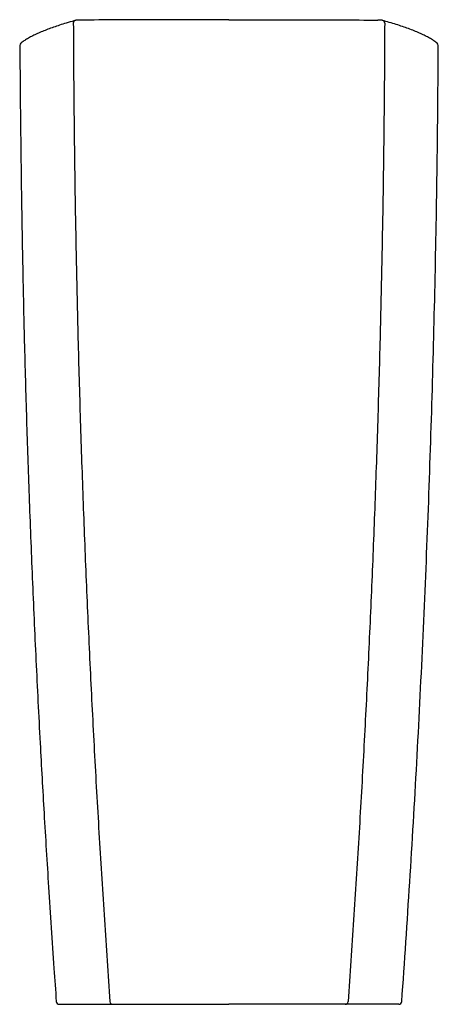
# Model space of a CAD drawing. Header units: millimetres. Extents: x 3705.16 to 3705.445, y 2460.186 to 2460.856.
import ezdxf

# ---------------------------------------------------------------- set-up
doc = ezdxf.new("R2010")
doc.units = ezdxf.units.MM
doc.layers.add('SANINDUSA', color=3, linetype='Continuous')

msp = doc.modelspace()

# ---------------------------------------------------------------- linework, layer by layer
at = {"layer": 'SANINDUSA'}
for p, q in [((3705.19819, 2460.85559), (3705.19825, 2460.85561)), ((3705.40719, 2460.85559), (3705.40714, 2460.85561))]:
    msp.add_line(p, q, dxfattribs=at)
for centre, radius, start, end in [((3705.19874, 2460.85373), 0.00194, 106.5374, 182.73265), ((3705.40665, 2460.85373), 0.00194, 357.26146, 73.66265), ((3705.16232, 2460.83856), 0.00198, 126.84114, 180.76568), ((3705.44307, 2460.83856), 0.00198, 359.22892, 53.47165), ((3705.18717, 2460.18822), 0.00198, 183.53513, 269.61088), ((3705.22366, 2460.18819), 0.00196, 184.19058, 269.11105), ((3705.38173, 2460.18819), 0.00196, 270.88895, 355.80942), ((3705.41822, 2460.18822), 0.00198, 270.38912, 356.46487)]:
    msp.add_arc(centre, radius, start, end, dxfattribs=at)
for points, knots in [([(3705.19825, 2460.85559), (3705.19792, 2460.8555), (3705.19576, 2460.85489), (3705.19213, 2460.85381), (3705.18749, 2460.85236), (3705.18326, 2460.85095), (3705.17939, 2460.84954), (3705.17572, 2460.84809), (3705.17231, 2460.84661), (3705.16913, 2460.84509), (3705.16625, 2460.84355), (3705.16371, 2460.842), (3705.16205, 2460.84087), (3705.16126, 2460.84026), (3705.16112, 2460.84016)], [0, 0, 0, 0, 0.0188413, 0.1212127, 0.2164988, 0.3061858, 0.4013347, 0.4929504, 0.5903827, 0.6881528, 0.7862917, 0.8848215, 0.9797067, 1, 1, 1, 1]), ([(3705.1968, 2460.85364), (3705.19691, 2460.8355), (3705.19711, 2460.79923), (3705.19779, 2460.74483), (3705.19875, 2460.69044), (3705.20002, 2460.63542), (3705.20162, 2460.57976), (3705.20355, 2460.52347), (3705.2058, 2460.46721), (3705.20835, 2460.41112), (3705.21122, 2460.35519), (3705.21439, 2460.29944), (3705.21785, 2460.24372), (3705.22042, 2460.20661), (3705.2217, 2460.18805)], [0, 0, 0, 0, 0.081566, 0.163131, 0.244711, 0.326291, 0.410807, 0.495323, 0.579855, 0.664387, 0.748283, 0.832178, 0.916089, 1, 1, 1, 1]), ([(3705.20135, 2460.85583), (3705.20122, 2460.85583), (3705.20074, 2460.85582), (3705.19996, 2460.8558), (3705.19911, 2460.85574), (3705.19863, 2460.8557), (3705.19829, 2460.85561), (3705.19819, 2460.85559)], [0, 0, 0, 0, 0.102034, 0.356147, 0.614423, 0.893238, 1, 1, 1, 1]), ([(3705.30269, 2460.85607), (3705.29425, 2460.85607), (3705.27737, 2460.85607), (3705.25205, 2460.85602), (3705.22674, 2460.85594), (3705.20987, 2460.85586), (3705.20144, 2460.85582)], [0, 0, 0, 0, 0.249849, 0.499698, 0.749849, 1, 1, 1, 1]), ([(3705.30269, 2460.85607), (3705.31113, 2460.85607), (3705.32801, 2460.85607), (3705.35333, 2460.85602), (3705.37865, 2460.85594), (3705.39552, 2460.85586), (3705.40395, 2460.85582)], [0, 0, 0, 0, 0.2498488, 0.4996976, 0.7498488, 1, 1, 1, 1]), ([(3705.40858, 2460.85364), (3705.40848, 2460.8355), (3705.40828, 2460.79923), (3705.40759, 2460.74483), (3705.40664, 2460.69044), (3705.40536, 2460.63542), (3705.40377, 2460.57976), (3705.40184, 2460.52347), (3705.39959, 2460.46721), (3705.39703, 2460.41112), (3705.39417, 2460.35519), (3705.391, 2460.29944), (3705.38754, 2460.24372), (3705.38497, 2460.20661), (3705.38368, 2460.18805)], [0, 0, 0, 0, 0.081566, 0.163131, 0.244711, 0.326291, 0.410807, 0.495323, 0.579855, 0.664387, 0.748283, 0.832178, 0.916089, 1, 1, 1, 1]), ([(3705.40719, 2460.85559), (3705.40719, 2460.85559), (3705.40706, 2460.85564), (3705.40681, 2460.85567), (3705.40635, 2460.85574), (3705.40563, 2460.85579), (3705.40478, 2460.85582), (3705.40419, 2460.85583), (3705.40396, 2460.85583)], [0, 0, 0, 0, 0.005375, 0.121826, 0.318095, 0.568844, 0.83147, 1, 1, 1, 1]), ([(3705.44425, 2460.84016), (3705.44389, 2460.84043), (3705.4429, 2460.84117), (3705.44098, 2460.84245), (3705.43842, 2460.84395), (3705.43549, 2460.84547), (3705.43225, 2460.84698), (3705.42868, 2460.84849), (3705.42485, 2460.84997), (3705.42077, 2460.85141), (3705.4164, 2460.85284), (3705.41188, 2460.85423), (3705.40866, 2460.85515), (3705.40714, 2460.85559)], [0, 0, 0, 0, 0.051452, 0.14178, 0.239521, 0.335065, 0.433491, 0.531516, 0.629156, 0.723459, 0.815038, 0.912063, 1, 1, 1, 1]), ([(3705.16033, 2460.83856), (3705.16051, 2460.82591), (3705.16075, 2460.79359), (3705.16138, 2460.74327), (3705.16229, 2460.68881), (3705.16344, 2460.63629), (3705.1649, 2460.58448), (3705.16671, 2460.53081), (3705.16884, 2460.47624), (3705.17135, 2460.4202), (3705.17402, 2460.36683), (3705.17689, 2460.31539), (3705.18005, 2460.26428), (3705.18286, 2460.22158), (3705.18467, 2460.19562), (3705.18519, 2460.1881)], [0, 0, 0, 0, 0.058082, 0.148957, 0.231927, 0.309054, 0.391021, 0.470773, 0.556522, 0.642681, 0.729275, 0.802807, 0.880075, 0.965253, 1, 1, 1, 1]), ([(3705.4202, 2460.1881), (3705.42212, 2460.21515), (3705.42393, 2460.24222), (3705.42733, 2460.29637), (3705.42892, 2460.32345), (3705.43187, 2460.37762), (3705.43323, 2460.40471), (3705.43575, 2460.45891), (3705.4369, 2460.48601), (3705.43897, 2460.54022), (3705.43989, 2460.56733), (3705.44152, 2460.62156), (3705.44222, 2460.64868), (3705.44341, 2460.70292), (3705.4439, 2460.73004), (3705.44464, 2460.78429), (3705.4449, 2460.81141), (3705.44505, 2460.83854)], [0, 0, 0, 0, 0.125, 0.125, 0.25, 0.25, 0.375, 0.375, 0.5, 0.5, 0.625, 0.625, 0.75, 0.75, 0.875, 0.875, 1, 1, 1, 1]), ([(3705.22363, 2460.18624), (3705.2237, 2460.18624), (3705.22382, 2460.18624), (3705.22405, 2460.18624), (3705.22414, 2460.18624), (3705.22433, 2460.18624), (3705.22443, 2460.18624), (3705.22465, 2460.18624), (3705.22477, 2460.18624), (3705.22501, 2460.18624), (3705.22514, 2460.18624), (3705.22554, 2460.18624), (3705.22583, 2460.18624), (3705.22612, 2460.18624)], [0, 0, 0, 0, 0.25, 0.25, 0.375, 0.375, 0.5, 0.5, 0.625, 0.625, 0.75, 0.75, 1, 1, 1, 1]), ([(3705.22612, 2460.18624), (3705.23883, 2460.18624), (3705.25156, 2460.18624), (3705.27709, 2460.18624), (3705.28988, 2460.18624), (3705.30269, 2460.18624)], [0, 0, 0, 0, 0.5, 0.5, 1, 1, 1, 1]), ([(3705.37927, 2460.18624), (3705.36656, 2460.18624), (3705.35382, 2460.18624), (3705.3283, 2460.18624), (3705.31551, 2460.18624), (3705.30269, 2460.18624)], [0, 0, 0, 0, 0.5, 0.5, 1, 1, 1, 1]), ([(3705.38176, 2460.18624), (3705.38168, 2460.18624), (3705.38157, 2460.18624), (3705.38134, 2460.18624), (3705.38125, 2460.18624), (3705.38106, 2460.18624), (3705.38096, 2460.18624), (3705.38074, 2460.18624), (3705.38062, 2460.18624), (3705.38037, 2460.18624), (3705.38024, 2460.18624), (3705.37985, 2460.18624), (3705.37956, 2460.18624), (3705.37927, 2460.18624)], [0, 0, 0, 0, 0.25, 0.25, 0.375, 0.375, 0.5, 0.5, 0.625, 0.625, 0.75, 0.75, 1, 1, 1, 1])]:
    msp.add_open_spline(points, degree=3, knots=knots, dxfattribs=at)
for points in [[(3705.18715, 2460.18624), (3705.19683, 2460.18624), (3705.20899, 2460.18624), (3705.22363, 2460.18624)], [(3705.41823, 2460.18624), (3705.40855, 2460.18624), (3705.39639, 2460.18624), (3705.38176, 2460.18624)]]:
    msp.add_open_spline(points, degree=3, dxfattribs=at)

doc.saveas('drawing.dxf')
